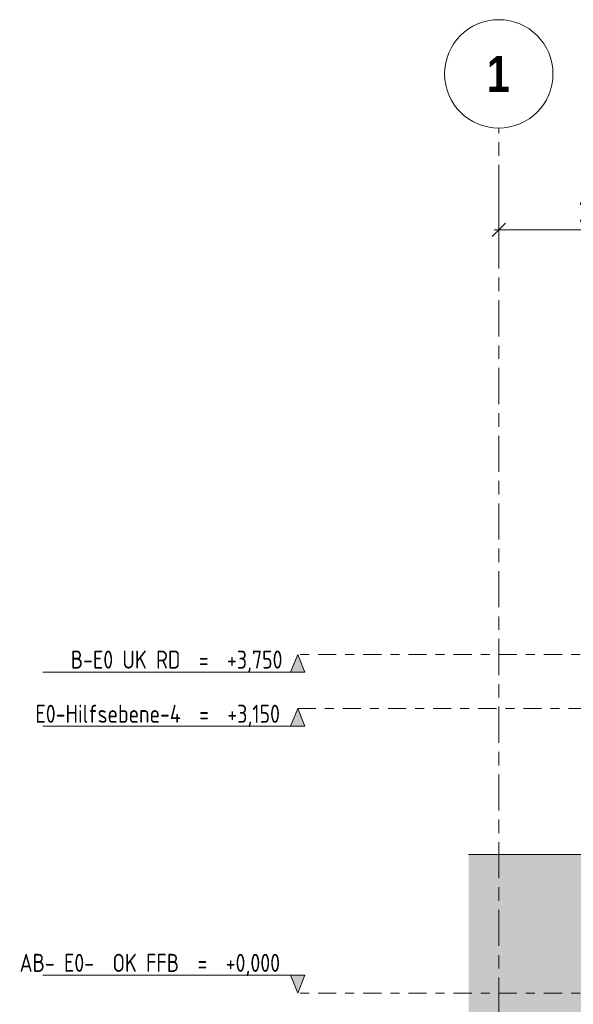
# Model space of a CAD drawing. Header units: metres. Extents: x -34 to 182, y -15 to 869.
# Tile 2 of 46: x -34 to -28, y -3 to 8. Entities that reach past the tile are written whole.
import ezdxf

# ---------------------------------------------------------------- set-up
doc = ezdxf.new("R2010")
doc.units = ezdxf.units.M
doc.linetypes.add('_Ebene_', pattern=[0.4, 0.2, -0.1, 0, -0.1])
doc.linetypes.add('_Rasterlinie_', pattern=[0.75, 0.4, -0.1, 0.15, -0.1])
for name, color, linetype, lineweight in [('A_Bem', 7, 'Continuous', 5), ('A_Bem-100', 7, 'Continuous', 5), ('A_Ebenen', 130, 'Continuous', 5), ('A_Geschossdecken', 7, 'Continuous', 5), ('A_Raster', 128, 'Continuous', 5)]:
    doc.layers.add(name, color=color, linetype=linetype, lineweight=lineweight)
doc.styles.add('Arial Narrow_B', font='txt', dxfattribs={"height": 0.4})
doc.styles.add('ISOCPEUR', font='isocpeur.ttf', dxfattribs={"width": 0.8, "height": 0.2})
doc.styles.add('ISOCPEUR_1', font='isocpeur.ttf', dxfattribs={"width": 0.8, "height": 0.25})
doc.dimstyles.new('BLB-Standard_2_5_Aussen_1', dxfattribs={"dimscale": 0.3048, "dimtxt": 0.248995, "dimasz": 0.492126, "dimexe": 1.32874, "dimexo": 0.0625, "dimgap": 0.032808, "dimtad": 1, "dimrnd": 0.001, "dimzin": 0, "dimdsep": 46, "dimtxsty": 'ISOCPEUR_1', "dimblk1": 'OBLIQUE', "dimblk2": 'OBLIQUE', "dimsah": 1, "dimcen": 0.09, "dimdle": 0.164042, "dimazin": 0, "dimtfac": 1, "dimtdec": 4, "dimtix": 1, "dimtmove": 0, "dimatfit": 3, "dimfxl": 1.32874, "dimfxlon": 1, "dimtvp": 1, "dimtolj": 1, "dimtzin": 0, "dimarcsym": 2})

# ---------------------------------------------------------------- blocks, each defined once
blk = doc.blocks.new('Ebene - Rohbau-1046864-E')
at = {"layer": 'A_Ebenen'}
blk.add_hatch(color=256, dxfattribs=at).paths.add_polyline_path([(26.672, -2.599), (26.592, -2.795), (26.513, -2.599)], flags=0)
at = {"layer": 'A_Ebenen', "color": 170, "lineweight": 9}
for p, q in [((26.513, -2.599), (26.592, -2.795)), ((26.513, -2.599), (29.413, -2.599)), ((26.592, -2.795), (26.672, -2.599))]:
    blk.add_line(p, q, dxfattribs=at)
at = {"layer": 'A_Ebenen', "color": 251, "lineweight": 9}
for p, q in [((26.672, -2.599), (26.513, -2.599)), ((26.513, -2.599), (26.592, -2.795)), ((26.592, -2.795), (26.672, -2.599))]:
    blk.add_line(p, q, dxfattribs=at)
blk = doc.blocks.new('Ebene - Rohbau-1168218-E')
at = {"layer": 'A_Ebenen'}
blk.add_hatch(color=256, dxfattribs=at).paths.add_polyline_path([(26.672, 0.758), (26.513, 0.758), (26.592, 0.955)], flags=0)
at = {"layer": 'A_Ebenen', "color": 251, "lineweight": 9}
for p, q in [((26.592, 0.955), (26.513, 0.758)), ((26.672, 0.758), (26.592, 0.955)), ((26.513, 0.758), (26.672, 0.758))]:
    blk.add_line(p, q, dxfattribs=at)
at = {"layer": 'A_Ebenen', "color": 170, "lineweight": 9}
blk.add_line((26.513, 0.758), (29.413, 0.758), dxfattribs=at)
blk = doc.blocks.new('Raster - Raster-989695-E')
at = {"layer": 'A_Raster', "lineweight": 9}
blk.add_circle((-28.608, 7.382), 0.6, dxfattribs=at)
blk = doc.blocks.new('DIMBLOCK83-E')
at = {"layer": 'A_Bem-100'}
for p, q in [((-28.608, 6.06), (-28.608, 5.25)), ((-28.608, 5.655), (-28.608, 6.06)), ((-26.359, 6.06), (-26.359, 5.25)), ((-26.359, 5.655), (-26.359, 6.06)), ((-28.658, 5.655), (-26.359, 5.655))]:
    blk.add_line(p, q, dxfattribs=at)
at = {"layer": 'A_Bem-100', "lineweight": 9}
for p, q in [((-28.608, 5.655), (-28.533, 5.73)), ((-26.359, 5.655), (-26.284, 5.73)), ((-28.608, 5.655), (-28.683, 5.58)), ((-26.359, 5.655), (-26.434, 5.58))]:
    blk.add_line(p, q, dxfattribs=at)
at = {"layer": 'A_Bem-100', "color": 0, "insert": (-27.724, 5.992), "char_height": 0.25, "width": 0.57664, "attachment_point": 1, "line_spacing_factor": 1.149209, "style": 'ISOCPEUR_1'}
blk.add_mtext('2,25', dxfattribs=at)
blk = doc.blocks.new('_Oblique')
at = {"color": 0, "linetype": 'ByBlock', "lineweight": -2}
blk.add_line((-0.5, -0.5), (0.5, 0.5), dxfattribs=at)

msp = doc.modelspace()

# ---------------------------------------------------------------- hatches: boundary and pattern name
at = {"layer": 'A_Geschossdecken', "lineweight": 9}
msp.add_hatch(color=254, dxfattribs=at).paths.add_polyline_path([(-28.9424, -9.3651), (-26.6944, -9.3651), (-26.6933, -1.2603), (-28.9424, -1.2603), (-28.9424, -9.2271)], flags=0)

# ---------------------------------------------------------------- linework, layer by layer
at = {"layer": 'A_Ebenen', "color": 170, "linetype": '_Ebene_', "lineweight": 9}
for p, q in [((26.5924, 0.9549), (-30.8344, 0.9549)), ((-30.8344, 0.3549), (26.5924, 0.3549)), ((26.5924, -2.7951), (-30.8344, -2.7951))]:
    msp.add_line(p, q, dxfattribs=at)
at = {"layer": 'A_Geschossdecken', "color": 253, "lineweight": 9}
msp.add_line((-26.6933, -1.2603), (-28.9424, -1.2603), dxfattribs=at)
at = {"layer": 'A_Raster', "linetype": '_Rasterlinie_', "lineweight": 9}
msp.add_line((-28.6082, -12.7741), (-28.6082, 6.7822), dxfattribs=at)

# ---------------------------------------------------------------- block references
at = {"layer": 'A_Ebenen', "color": 251, "lineweight": 9, "extrusion": (0, 0, -1)}
for name, p in [('Ebene - Rohbau-1168218-E', (4.242, 0)), ('Ebene - Rohbau-1168218-E', (4.242, -0.6)), ('Ebene - Rohbau-1046864-E', (4.242, 0))]:
    msp.add_blockref(name, p, dxfattribs=at)
at = {"layer": 'A_Raster', "lineweight": 9}
msp.add_blockref('Raster - Raster-989695-E', (0, 0), dxfattribs=at)

# ---------------------------------------------------------------- texts
at = {"layer": 'A_Ebenen', "color": 7, "char_height": 0.2, "attachment_point": 1, "style": 'ISOCPEUR'}
for s, insert, width in [('B-E0 UK RD  =  +3,750', (-33.3468, 0.9968), 2.873248), ('E0-Hilfsebene-4  =  +3,150', (-33.738, 0.3968), 3.347847), ('AB- E0-  OK FFB  =  +0,000', (-33.9132, -2.3609), 3.559492)]:
    msp.add_mtext(s, dxfattribs=dict(at, insert=insert, width=width))
at = {"layer": 'A_Raster', "insert": (-28.7402, 7.5806), "char_height": 0.4, "width": 0.312658, "attachment_point": 1, "style": 'Arial Narrow_B'}
msp.add_mtext('\\fArial Narrow|b1|i0|c0|p34|;1', dxfattribs=at)

# ---------------------------------------------------------------- dimensions: what is measured, and where the dimension line sits
at = {"layer": 'A_Bem'}
dim = msp.add_linear_dim(base=(-26.3586, 5.6551), p1=(-28.6082, 6.0601), p2=(-26.3586, 6.0601), dimstyle='BLB-Standard_2_5_Aussen_1', override={"dimpost": '<>', "dimfxl": 2.249625}, dxfattribs=at)
dim.commit()
dim.dimension.update_dxf_attribs({"geometry": 'DIMBLOCK83-E', "text_midpoint": (-27.4834, 5.7901)})

doc.saveas('drawing.dxf')
